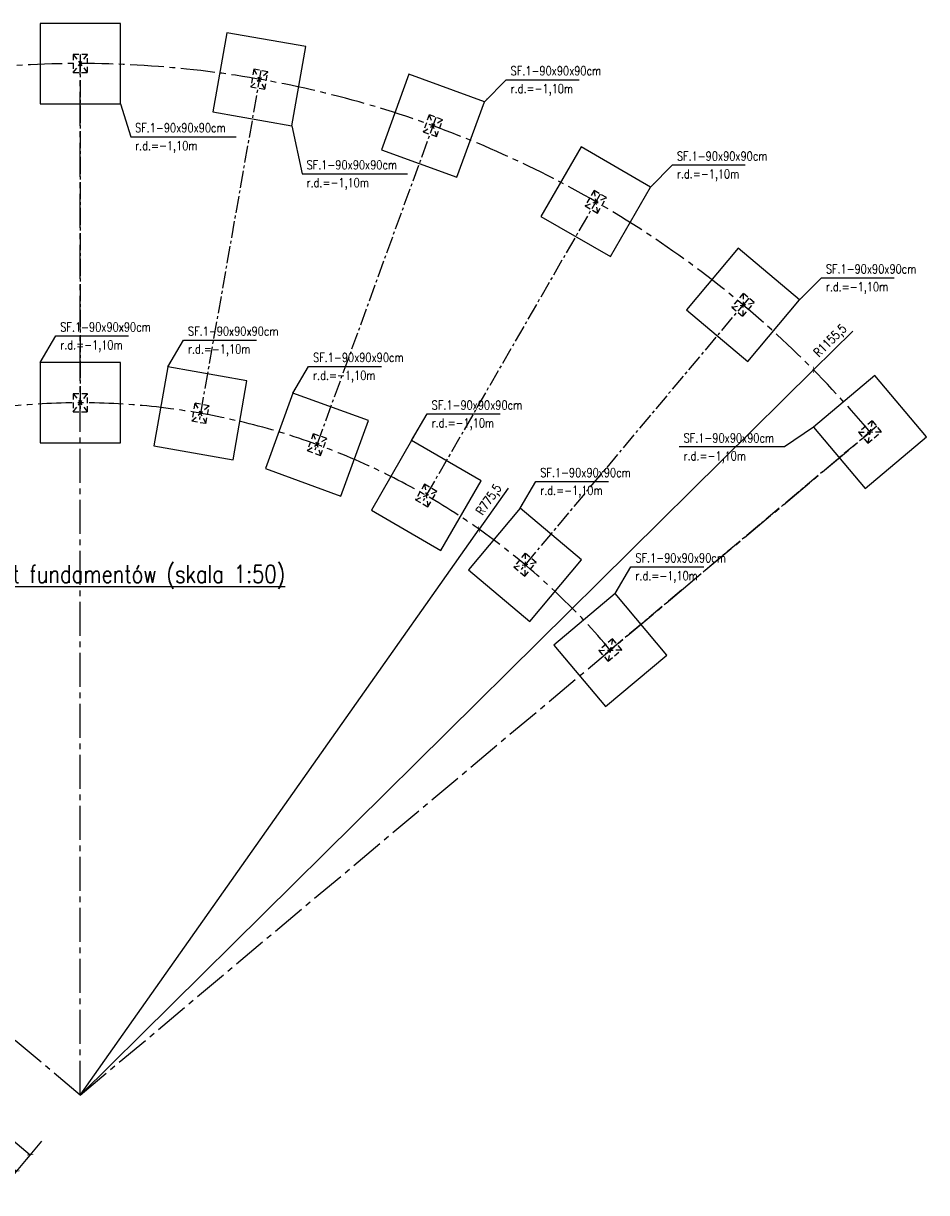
# Model space of a CAD drawing. Header units: millimetres. Extents: x -1338 to 3882, y -2854 to -470.
# Tile 7 of 7: x 2869 to 3882, y -2854 to -1544. Entities that reach past the tile are written whole.
import ezdxf
from ezdxf.enums import TextEntityAlignment as Align

# ---------------------------------------------------------------- set-up
doc = ezdxf.new("R2010")
doc.units = ezdxf.units.MM
doc.header["$PDMODE"] = 34
doc.header["$PDSIZE"] = 20
doc.linetypes.add('CENTER2', pattern=[28.575, 19.05, -3.175, 3.175, -3.175])
doc.linetypes.add('HIDDEN', pattern=[9.525, 6.35, -3.175])
for name, color, linetype in [('e-cad_cienkie', 1, 'Continuous'), ('e-cad_kontur', 2, 'Continuous'), ('e-cad_opisy', 7, 'Continuous'), ('e-cad_osie', 6, 'CENTER2'), ('e-cad_ukryte', 1, 'HIDDEN'), ('e-cad_wymiary', 1, 'Continuous')]:
    doc.layers.add(name, color=color, linetype=linetype)
doc.styles.add('e-cad_1', font='simplex.shx', dxfattribs={"width": 0.8})
doc.styles.add('e-cad_2', font='simplex.shx', dxfattribs={"width": 0.8})
doc.dimstyles.new('e-cad_1_25_[cm]', dxfattribs={"dimscale": 2.5, "dimtxt": 2, "dimasz": 1, "dimexe": 1.25, "dimexo": 0.625, "dimtad": 1, "dimdec": 0, "dimrnd": 0.1, "dimzin": 1, "dimtxsty": 'e-cad_1', "dimblk": 'ARCHTICK', "dimcen": 2.5, "dimclrd": 256, "dimclre": 256, "dimclrt": 7, "dimadec": 0, "dimazin": 0, "dimtfac": 1, "dimtmove": 0, "dimatfit": 3, "dimfxl": 1, "dimarcsym": 0})
doc.dimstyles.new('e-cad_1_50_[cm]', dxfattribs={"dimscale": 5, "dimtxt": 2, "dimasz": 1, "dimexe": 1.25, "dimexo": 0.625, "dimtad": 1, "dimdec": 1, "dimrnd": 0.5, "dimzin": 9, "dimtxsty": 'e-cad_1', "dimblk": 'ARCHTICK', "dimcen": 2.5, "dimclrd": 256, "dimclre": 256, "dimclrt": 7, "dimadec": 0, "dimazin": 0, "dimtfac": 1, "dimtix": 1, "dimtmove": 0, "dimatfit": 3, "dimfxl": 4, "dimfxlon": 1, "dimarcsym": 0})

# ---------------------------------------------------------------- blocks, each defined once
blk = doc.blocks.new('rama')
at = {"layer": 'e-cad_kontur', "ltscale": 2}
for points in [[(484.8, -1166.5), (574.8, -1166.5), (574.8, -1076.5), (484.8, -1076.5)], [(484.8, -1546.5), (574.8, -1546.5), (574.8, -1456.5), (484.8, -1456.5)]]:
    blk.add_lwpolyline(points, close=True, dxfattribs=at)
at = {"layer": 'e-cad_osie'}
blk.add_lwpolyline([(529.8, -1111.5), (529.8, -1511.5)], dxfattribs=at)
at = {"layer": 'e-cad_ukryte'}
for points in [[(521.8, -1131.5), (537.8, -1131.5), (537.8, -1111.5), (521.8, -1111.5)], [(521.8, -1511.5), (537.8, -1511.5), (537.8, -1491.5), (521.8, -1491.5)]]:
    blk.add_lwpolyline(points, close=True, dxfattribs=at)
for points in [[(521.8, -1111.5), (537.8, -1131.5)], [(521.8, -1131.5), (537.8, -1111.5)], [(521.8, -1491.5), (537.8, -1511.5)], [(521.8, -1511.5), (537.8, -1491.5)]]:
    blk.add_lwpolyline(points, dxfattribs=at)
blk = doc.blocks.new('_ArchTick')
at = {"color": 0, "linetype": 'ByBlock', "const_width": 0.15}
blk.add_lwpolyline([(-0.5, -0.5), (0.5, 0.5)], dxfattribs=at)
blk = doc.blocks.new('*D77')
at = {"layer": 'Defpoints', "color": 0, "ltscale": 2}
for p in [(2368.5, -2280.8), (2933.2, -2744.2), (2877, -2811.2)]:
    blk.add_point(p, dxfattribs=at)
at = {"layer": 'e-cad_wymiary', "lineweight": -2, "ltscale": 2}
for p, q in [((2330.3, -2326.3), (2313.4, -2346.4)), ((2317.5, -2341.6), (2877, -2811.2)), ((2889.9, -2795.8), (2873, -2816))]:
    blk.add_line(p, q, dxfattribs=at)
at = {"layer": 'e-cad_wymiary', "lineweight": -2, "ltscale": 2, "xscale": 5, "yscale": 5, "zscale": 5}
for p, rotation in [((2317.5, -2341.6), 139.9999999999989), ((2877, -2811.2), 319.9999999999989)]:
    blk.add_blockref('_ArchTick', p, dxfattribs=dict(at, rotation=rotation))
at = {"layer": 'e-cad_wymiary', "color": 7, "ltscale": 2, "insert": (2603.1, -2569.4), "char_height": 10, "attachment_point": 5, "rotation": 320, "style": 'e-cad_1'}
blk.add_mtext('730,5', dxfattribs=at)
blk = doc.blocks.new('*D80')
at = {"layer": 'Defpoints', "color": 0, "ltscale": 2}
for p in [(2334.1, -2251.9), (2933.2, -2744.2), (2861.7, -2829.4)]:
    blk.add_point(p, dxfattribs=at)
at = {"layer": 'e-cad_wymiary', "lineweight": -2, "ltscale": 2}
for p, q in [((2280.5, -2315.7), (2263.6, -2335.8)), ((2267.6, -2331), (2861.7, -2829.4)), ((2874.5, -2814.1), (2857.6, -2834.2))]:
    blk.add_line(p, q, dxfattribs=at)
at = {"layer": 'e-cad_wymiary', "lineweight": -2, "ltscale": 2, "xscale": 5, "yscale": 5, "zscale": 5}
for p, rotation in [((2267.6, -2331), 139.9999999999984), ((2861.7, -2829.4), 319.9999999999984)]:
    blk.add_blockref('_ArchTick', p, dxfattribs=dict(at, rotation=rotation))
at = {"layer": 'e-cad_wymiary', "color": 7, "ltscale": 2, "insert": (2570.5, -2573.3), "char_height": 10, "attachment_point": 5, "rotation": 320, "style": 'e-cad_1'}
blk.add_mtext('775,5', dxfattribs=at)
blk = doc.blocks.new('*D82')
at = {"layer": 'Defpoints', "color": 0, "ltscale": 2}
for p in [(2368.5, -2280.8), (2933.2, -2744.2), (2845.5, -2848.7)]:
    blk.add_point(p, dxfattribs=at)
at = {"layer": 'e-cad_wymiary', "lineweight": -2, "ltscale": 2}
for p, q in [((2298.8, -2363.9), (2281.9, -2384)), ((2285.9, -2379.2), (2845.5, -2848.7)), ((2858.3, -2833.4), (2841.5, -2853.5))]:
    blk.add_line(p, q, dxfattribs=at)
at = {"layer": 'e-cad_wymiary', "lineweight": -2, "ltscale": 2, "xscale": 5, "yscale": 5, "zscale": 5}
for p, rotation in [((2285.9, -2379.2), 139.9999999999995), ((2845.5, -2848.7), 319.9999999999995)]:
    blk.add_blockref('_ArchTick', p, dxfattribs=dict(at, rotation=rotation))
at = {"layer": 'e-cad_wymiary', "color": 7, "ltscale": 2, "insert": (2571.5, -2607), "char_height": 10, "attachment_point": 5, "rotation": 320, "style": 'e-cad_1'}
blk.add_mtext('730,5', dxfattribs=at)
blk = doc.blocks.new('*D83')
at = {"layer": 'Defpoints', "color": 0, "ltscale": 2}
for p in [(3380.2, -2110.5), (2933.2, -2744.2)]:
    blk.add_point(p, dxfattribs=at)
at = {"layer": 'e-cad_wymiary', "lineweight": -2, "ltscale": 2}
for p in [(3412.8, -2064.3), (2933.2, -2744.2)]:
    blk.add_line(p, (3380.2, -2110.5), dxfattribs=at)
at = {"layer": 'e-cad_wymiary', "lineweight": -2, "ltscale": 2, "xscale": 5, "yscale": 5, "zscale": 5, "rotation": 234.8032403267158}
blk.add_blockref('_ArchTick', (3380.2, -2110.5), dxfattribs=at)
at = {"layer": 'e-cad_wymiary', "color": 7, "ltscale": 2, "insert": (3392.1, -2077.9), "char_height": 10, "attachment_point": 5, "rotation": 54.8032, "style": 'e-cad_1'}
blk.add_mtext('R775,5', dxfattribs=at)
blk = doc.blocks.new('*D84')
at = {"layer": 'Defpoints', "color": 0, "ltscale": 2}
for p in [(3755, -1932), (2933.2, -2744.2)]:
    blk.add_point(p, dxfattribs=at)
at = {"layer": 'e-cad_wymiary', "lineweight": -2, "ltscale": 2}
for p in [(3799, -1888.6), (2933.2, -2744.2)]:
    blk.add_line(p, (3755, -1932), dxfattribs=at)
at = {"layer": 'e-cad_wymiary', "lineweight": -2, "ltscale": 2, "xscale": 5, "yscale": 5, "zscale": 5, "rotation": 224.6631408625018}
blk.add_blockref('_ArchTick', (3755, -1932), dxfattribs=at)
at = {"layer": 'e-cad_wymiary', "color": 7, "ltscale": 2, "insert": (3774.5, -1900), "char_height": 10, "attachment_point": 5, "rotation": 44.6631, "style": 'e-cad_1'}
blk.add_mtext('R1155,5', dxfattribs=at)

msp = doc.modelspace()

# ---------------------------------------------------------------- linework, layer by layer
at = {"layer": 'e-cad_osie', "ltscale": 2}
for q in [(2933.22, -1588.73), (2048.1, -2001.47), (3818.35, -2001.47)]:
    msp.add_line((2933.22, -2744.18), q, dxfattribs=at)
for radius in [1155.45, 775.45]:
    msp.add_arc((2933.22, -2744.18), radius, 40, 140, dxfattribs=at)

# ---------------------------------------------------------------- block references
at = {"layer": 'e-cad_osie'}
msp.add_blockref('rama', (2403.44, -467.25), dxfattribs=at)
for p, rotation in [((2806.88, -409.85), 350.0000000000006), ((3214.15, -423.37), 339.9999999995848), ((3612.88, -507.41), 330.0000000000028), ((3990.97, -659.41), 320.0000000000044), ((4336.91, -874.76), 310.0000000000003)]:
    msp.add_blockref('rama', p, dxfattribs=dict(at, rotation=rotation))

# ---------------------------------------------------------------- texts
at = {"layer": 'e-cad_opisy', "ltscale": 2, "style": 'e-cad_1', "width": 0.8}
for s, p in [('SF.1-90x90x90cm', (3415.57, -1601.81)), ('r.d.=-1,10m', (3415.57, -1621.81)), ('SF.1-90x90x90cm', (3601.9, -1697.35)), ('r.d.=-1,10m', (3601.9, -1717.35)), ('SF.1-90x90x90cm', (3768.81, -1823.8)), ('r.d.=-1,10m', (3768.81, -1843.8)), ('SF.1-90x90x90cm', (2910.83, -1888.88)), ('SF.1-90x90x90cm', (3053.98, -1893.53)), ('r.d.=-1,10m', (2910.83, -1908.88)), ('r.d.=-1,10m', (3053.98, -1913.53)), ('SF.1-90x90x90cm', (3194.15, -1922.96)), ('r.d.=-1,10m', (3194.15, -1942.96)), ('SF.1-90x90x90cm', (3327.08, -1976.3)), ('r.d.=-1,10m', (3327.08, -1996.3)), ('SF.1-90x90x90cm', (3609.4, -2013.21)), ('r.d.=-1,10m', (3609.4, -2033.21)), ('SF.1-90x90x90cm', (3448.73, -2051.9)), ('r.d.=-1,10m', (3448.73, -2071.9)), ('SF.1-90x90x90cm', (3555.4, -2147.48)), ('r.d.=-1,10m', (3555.4, -2167.48))]:
    msp.add_text(s, height=10, dxfattribs=at).set_placement(p)
at = {"layer": 'e-cad_opisy', "style": 'e-cad_1', "width": 0.8}
for s, p in [('SF.1-90x90x90cm', (2994.71, -1665.68)), ('r.d.=-1,10m', (2994.71, -1685.68)), ('SF.1-90x90x90cm', (3186.86, -1707.16)), ('r.d.=-1,10m', (3186.86, -1727.16))]:
    msp.add_text(s, height=10, dxfattribs=at).set_placement(p)
at = {"layer": 'e-cad_opisy', "ltscale": 2, "style": 'e-cad_2', "width": 0.8}
msp.add_text('%%UPergola - rzut fundamentów (skala 1:50)', height=20, dxfattribs=at).set_placement((2933.22, -2161.99), align=Align.MIDDLE)

# ---------------------------------------------------------------- dimensions: what is measured, and where the dimension line sits
at = {"layer": 'e-cad_wymiary', "ltscale": 2}
for mpoint, picture, middle in [((3755.0378, -1931.969), '*D84', (3780.8881, -1906.421)), ((3380.1809, -2110.4979), '*D83', (3399.4693, -2083.1516))]:
    dim = msp.add_radius_dim(center=(2933.2239, -2744.1759), mpoint=mpoint, dimstyle='e-cad_1_50_[cm]', dxfattribs=at)
    dim.commit()
    dim.dimension.update_dxf_attribs({"geometry": picture, "text_midpoint": middle, "dimtype": 164})
for base, p1, p2, picture, middle in [((2861.65, -2829.44), (2334.05, -2251.86), (2933.21, -2744.17), '*D80', (2570.48, -2573.27)), ((2845.48, -2848.74), (2368.53, -2280.78), (2933.22, -2744.17), '*D82', (2571.54, -2607.02)), ((2877.02, -2811.16), (2368.53, -2280.78), (2933.22, -2744.18), '*D77', (2603.07, -2569.45))]:
    dim = msp.add_linear_dim(base=base, p1=p1, p2=p2, angle=320, dimstyle='e-cad_1_50_[cm]', override={"dimtmove": 1}, dxfattribs=at)
    dim.commit()
    dim.dimension.update_dxf_attribs({"geometry": picture, "text_midpoint": middle})

# ---------------------------------------------------------------- leaders
at = {"layer": 'e-cad_cienkie', "ltscale": 2}
for points in [[(3386.09, -1631.52), (3410.57, -1606.81), (3492.19, -1606.81)], [(3572.42, -1727.06), (3596.9, -1702.35), (3678.52, -1702.35)], [(3739.33, -1853.51), (3763.81, -1828.8), (3845.43, -1828.8)], [(2888.22, -1923.73), (2905.83, -1893.88), (2987.45, -1893.88)], [(3031.38, -1928.38), (3048.98, -1898.53), (3130.6, -1898.53)], [(3171.55, -1957.82), (3189.15, -1927.96), (3270.77, -1927.96)], [(3304.48, -2011.15), (3322.08, -1981.3), (3403.7, -1981.3)], [(3754.95, -1995.92), (3722.59, -2018.21), (3604.4, -2018.21)], [(3426.13, -2086.75), (3443.73, -2056.9), (3525.35, -2056.9)], [(3532.8, -2182.33), (3550.4, -2152.48), (3632.02, -2152.48)]]:
    msp.add_leader(points, dimstyle='e-cad_1_50_[cm]', dxfattribs=at)
at = {"layer": 'e-cad_cienkie'}
for points in [[(2978.22, -1633.73), (2989.71, -1670.68), (3107.9, -1670.68)], [(3170.37, -1658.41), (3181.86, -1712.16), (3300.05, -1712.16)]]:
    msp.add_leader(points, dimstyle='e-cad_1_25_[cm]', dxfattribs=at)

doc.saveas('drawing.dxf')
